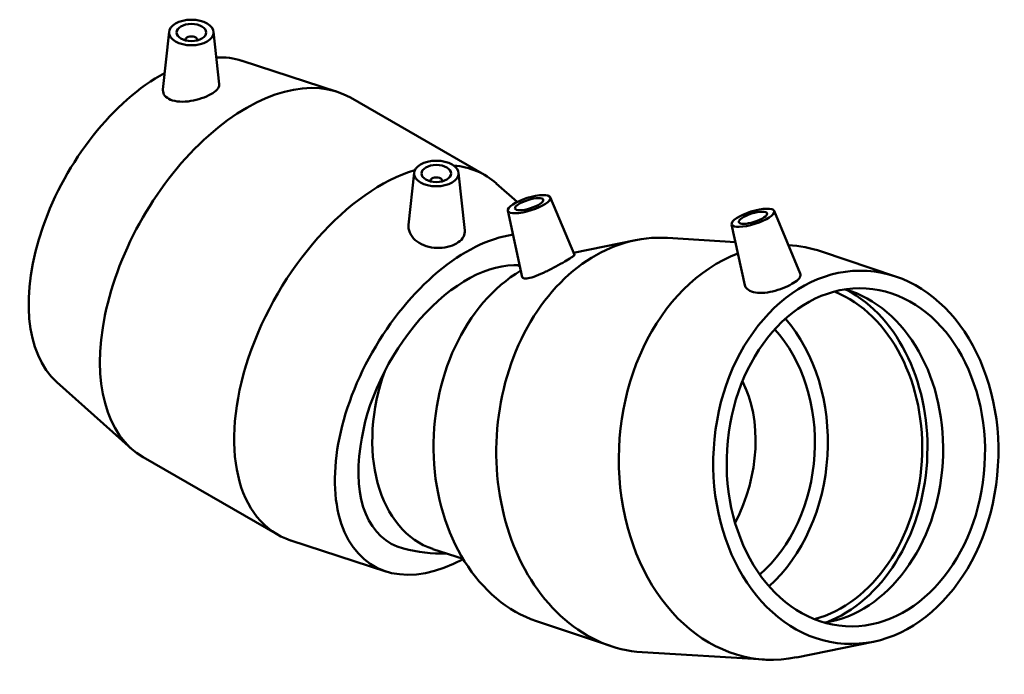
# Model space of a CAD drawing. Header units: inches. Extents: x -4.5 to 74.7, y -34.7 to 55.2.
# Tile 6 of 6: x 61.6 to 74.7, y 46.5 to 55.2. Entities that reach past the tile are written whole.
import ezdxf

# ---------------------------------------------------------------- set-up
doc = ezdxf.new("R2010")
doc.units = ezdxf.units.IN
doc.header["$MEASUREMENT"] = 0
doc.layers.add('Visible (ANSI)', color=7, linetype='Continuous', lineweight=50)

msp = doc.modelspace()

# ---------------------------------------------------------------- linework, layer by layer
at = {"layer": 'Visible (ANSI)'}
for p, q in [((63.587, 55.029), (63.505, 54.261)), ((64.177, 55.029), (64.251, 54.333)), ((63.803, 54.922), (63.803, 54.915)), ((63.961, 54.922), (63.961, 54.915)), ((64.554, 54.644), (65.815, 54.233)), ((65.992, 54.154), (67.773, 53.129)), ((66.839, 53.157), (66.765, 52.467)), ((67.428, 53.157), (67.51, 52.391)), ((67.055, 53.043), (67.055, 53.05)), ((67.212, 53.043), (67.212, 53.05)), ((68.205, 52.769), (67.929, 53.015)), ((68.645, 52.831), (68.965, 52.067)), ((68.082, 52.654), (68.274, 51.772)), ((71.616, 52.65), (71.964, 51.818)), ((71.053, 52.472), (71.228, 51.666)), ((70.2, 52.292), (71.104, 52.237)), ((68.954, 52.093), (69.775, 52.261)), ((71.807, 52.194), (71.826, 52.192)), ((73.229, 51.78), (72.244, 52.111)), ((62.097, 50.378), (63.086, 49.493)), ((63.243, 49.379), (65.023, 48.354)), ((66.462, 47.864), (65.2, 48.275)), ((67.489, 48.029), (67.087, 48.161)), ((68.461, 47.204), (69.446, 46.874)), ((72.932, 46.931), (71.915, 46.723)), ((69.864, 46.792), (71.49, 46.693))]:
    msp.add_line(p, q, dxfattribs=at)
for centre, start, end in [((69.308, 49.5), 20.2379, 25.1924), ((67.221, 50.189), 255.4374, 271.2964)]:
    msp.add_arc(centre, 2.088, start, end, dxfattribs=at)
for centre, major_axis, ratio in [((63.882, 55.019), (-0.295, 0), 0.575862), ((63.882, 55.019), (0.197, 0), 0.575862), ((67.133, 53.147), (-0.295, 0), 0.575862), ((67.133, 53.147), (-0.197, 0), 0.575862), ((68.365, 52.74), (-0.282, -0.089), 0.290944), ((68.365, 52.74), (0.188, 0.059), 0.290944), ((71.335, 52.559), (-0.282, -0.089), 0.290944), ((71.335, 52.559), (-0.188, -0.059), 0.290944), ((72.701, 49.379), (0.151, 2.475), 0.762338), ((72.701, 49.379), (0.137, 2.242), 0.762338)]:
    msp.add_ellipse(centre, major_axis=major_axis, ratio=ratio, dxfattribs=at)
for centre, major_axis, ratio, start_param, end_param in [((63.882, 54.922), (-0.0787, 0), 0.575862, 2.972903, 6.451874), ((63.475, 52.424), (1.237, 2.149), 0.578093, 0.121153, 0.349147), ((64.617, 51.767), (1.375, 2.387), 0.578093, 0, 3.141593), ((63.475, 52.424), (-1.237, -2.149), 0.578093, 3.894866, 6.162032), ((66.398, 50.741), (-1.375, -2.387), 0.578093, 3.691347, 6.404339), ((66.398, 50.741), (1.375, 2.387), 0.578093, 6.162032, 6.548523), ((67.133, 53.05), (-0.0787, 0), 0.575862, 2.972903, 6.451874), ((67.54, 50.084), (-1.237, -2.149), 0.578093, 3.568761, 7.03776), ((70.032, 49.542), (0.168, 2.75), 0.762338, 0, 3.141593), ((71.658, 49.443), (0.168, 2.75), 0.762338, 6.080865, 6.292411), ((67.54, 50.084), (1.237, 2.149), 0.578093, 6.125944, 6.130049), ((71.658, 49.443), (0.168, 2.75), 0.762338, 0.330431, 3.343913), ((67.54, 50.084), (1.009, 1.752), 0.578093, 0.271484, 2.199815), ((67.704, 50.03), (0.617, 1.868), 0.685189, 0.060829, 0.097103), ((68.988, 49.606), (-0.151, -2.475), 0.762338, 3.619075, 6.080865), ((71.867, 49.43), (-0.137, -2.242), 0.762338, 0.246661, 2.894932), ((72.145, 49.413), (-0.137, -2.242), 0.762338, 0.163506, 2.978087), ((71.867, 49.43), (-0.143, -2.333), 0.762338, 0.329615, 2.811978), ((70.615, 49.506), (0.137, 2.242), 0.762338, 3.79818, 5.626598), ((70.615, 49.506), (0.123, 2.018), 0.762338, 3.774858, 5.64992), ((67.704, 50.03), (-0.617, -1.868), 0.685189, 4.675192, 6.283185), ((70.131, 49.229), (-0.538, -1.629), 0.685189, 1.347068, 2.557366), ((67.54, 50.005), (-1.017, -1.766), 0.578093, 5.294856, 6.440811)]:
    msp.add_ellipse(centre, major_axis=major_axis, ratio=ratio, start_param=start_param, end_param=end_param, dxfattribs=at)
for points, knots in [([(63.606, 54.126), (63.575, 54.139), (63.548, 54.158), (63.512, 54.202), (63.504, 54.228), (63.504, 54.255), (63.504, 54.258), (63.505, 54.261)], [0, 0, 0, 0, 0.3529088, 0.3529088, 0.7058175, 0.7058175, 0.7466422, 0.7466422, 0.7466422, 0.7466422]), ([(64.251, 54.333), (64.251, 54.331), (64.252, 54.329), (64.252, 54.307), (64.243, 54.285), (64.204, 54.241), (64.175, 54.219), (64.108, 54.18), (64.065, 54.161), (63.972, 54.129), (63.921, 54.117), (63.826, 54.102), (63.776, 54.098), (63.682, 54.104), (63.64, 54.113), (63.606, 54.126)], [3.52904, 3.52904, 3.52904, 3.52904, 3.568872, 3.568872, 3.933058, 3.933058, 4.297244, 4.297244, 4.661429, 4.661429, 5.025615, 5.025615, 5.398615, 5.398615, 5.771615, 5.771615, 5.771615, 5.771615]), ([(66.879, 52.242), (66.844, 52.268), (66.814, 52.301), (66.774, 52.372), (66.764, 52.41), (66.764, 52.453), (66.764, 52.46), (66.765, 52.467)], [0, 0, 0, 0, 0.3730002, 0.3730002, 0.7460003, 0.7460003, 0.8228149, 0.8228149, 0.8228149, 0.8228149]), ([(67.51, 52.391), (67.511, 52.384), (67.511, 52.378), (67.51, 52.344), (67.501, 52.314), (67.462, 52.261), (67.434, 52.237), (67.368, 52.2), (67.327, 52.183), (67.236, 52.162), (67.187, 52.157), (67.094, 52.16), (67.045, 52.167), (66.954, 52.196), (66.912, 52.218), (66.879, 52.242)], [3.578264, 3.578264, 3.578264, 3.578264, 3.654561, 3.654561, 4.00737, 4.00737, 4.360179, 4.360179, 4.712989, 4.712989, 5.065798, 5.065798, 5.418707, 5.418707, 5.771615, 5.771615, 5.771615, 5.771615]), ([(68.965, 52.067), (68.966, 52.065), (68.965, 52.063), (68.959, 52.054), (68.946, 52.044), (68.902, 52.015), (68.871, 51.997), (68.804, 51.958), (68.762, 51.935), (68.675, 51.888), (68.629, 51.864), (68.543, 51.823), (68.498, 51.803), (68.417, 51.771), (68.38, 51.761), (68.352, 51.756)], [3.434064, 3.434064, 3.434064, 3.434064, 3.568872, 3.568872, 3.933058, 3.933058, 4.297244, 4.297244, 4.661429, 4.661429, 5.025615, 5.025615, 5.398615, 5.398615, 5.771615, 5.771615, 5.771615, 5.771615]), ([(68.352, 51.756), (68.326, 51.751), (68.304, 51.751), (68.281, 51.759), (68.276, 51.765), (68.274, 51.772)], [0, 0, 0, 0, 0.3529088, 0.3529088, 0.584531, 0.584531, 0.584531, 0.584531]), ([(71.342, 51.573), (71.374, 51.565), (71.415, 51.561), (71.504, 51.564), (71.552, 51.571), (71.641, 51.592), (71.689, 51.607), (71.778, 51.641), (71.819, 51.661), (71.884, 51.699), (71.913, 51.719), (71.954, 51.759), (71.965, 51.778), (71.968, 51.803), (71.967, 51.811), (71.964, 51.818)], [0, 0, 0, 0, 0.352909, 0.352909, 0.705818, 0.705818, 1.058627, 1.058627, 1.411436, 1.411436, 1.764245, 1.764245, 2.117055, 2.117055, 2.287371, 2.287371, 2.287371, 2.287371]), ([(71.228, 51.666), (71.232, 51.648), (71.242, 51.631), (71.278, 51.597), (71.308, 51.582), (71.342, 51.573)], [5.1108959, 5.1108959, 5.1108959, 5.1108959, 5.3986152, 5.3986152, 5.7716154, 5.7716154, 5.7716154, 5.7716154])]:
    msp.add_open_spline(points, degree=3, knots=knots, dxfattribs=at)

doc.saveas('drawing.dxf')
